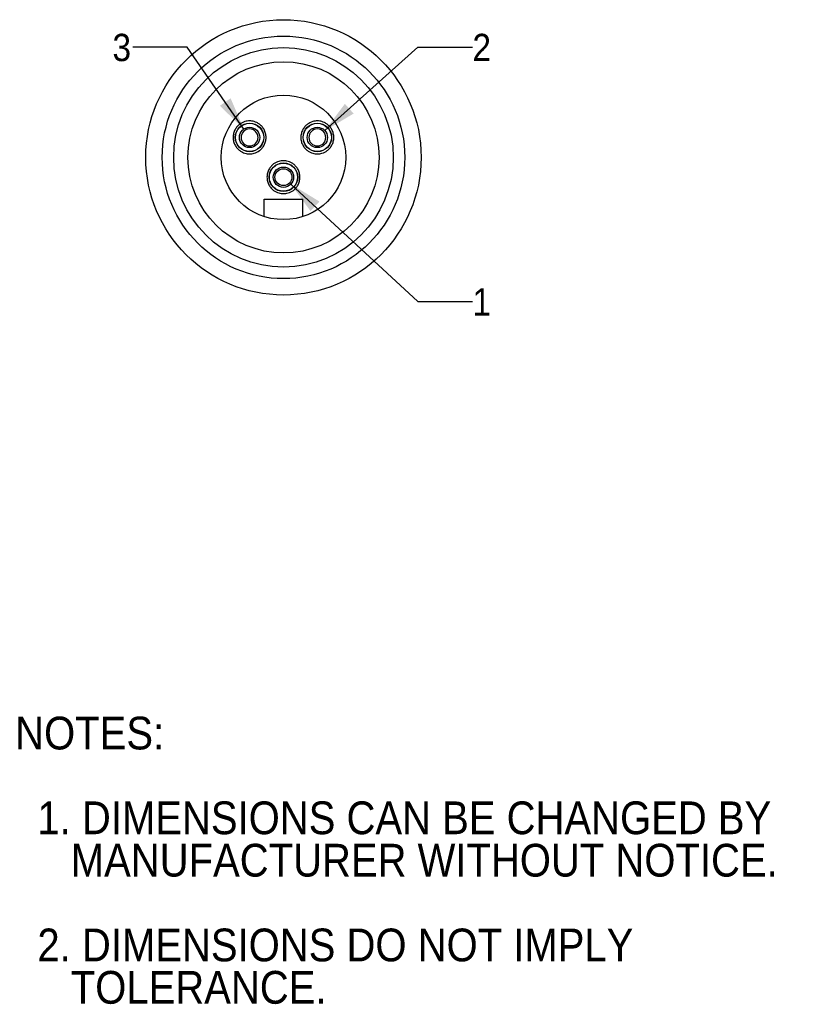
# Model space of a CAD drawing. Header units: inches. Extents: x 0.2 to 11, y 0 to 8.3.
# Tile 1 of 2: x 0.2 to 3.8, y 0.3 to 4.8. Entities that reach past the tile are written whole.
import ezdxf

# ---------------------------------------------------------------- set-up
doc = ezdxf.new("R2010")
doc.units = ezdxf.units.IN
doc.header["$MEASUREMENT"] = 0
doc.linetypes.add('SLD-Solid', pattern=[0])
doc.layers.add('DIMENSIONS', color=140, linetype='SLD-Solid', lineweight=25)
doc.layers.add('TEXT', color=140, linetype='SLD-Solid', lineweight=25)
doc.styles.add('SLDTEXTSTYLE0', font='GOTHIC.TTF', dxfattribs={"width": 0.913})
doc.dimstyles.new('SLDDIMSTYLE3', dxfattribs={"dimtxt": 0.125, "dimasz": 0.15, "dimexe": 0, "dimexo": 0.0625, "dimgap": 0.03125, "dimtad": 0, "dimtih": 1, "dimtoh": 1, "dimrnd": 1e-09, "dimzin": 12, "dimdsep": 46, "dimtxsty": 'SLDTEXTSTYLE0', "dimsah": 1, "dimcen": 0, "dimadec": 0, "dimazin": 3, "dimtfac": 1, "dimtofl": 0, "dimtmove": 0, "dimatfit": 3, "dimfxl": 0, "dimfrac": 2, "dimtolj": 1, "dimtzin": 12, "dimarcsym": 0})

# ---------------------------------------------------------------- blocks, each defined once
blk = doc.blocks.new('SW_NOTE_0_2')
at = {"layer": 'TEXT', "color": 0, "char_height": 0.15, "attachment_point": 1, "style": 'SLDTEXTSTYLE0'}
for s, insert in [('NOTES:', (0, 0.1916)), ('  1. DIMENSIONS CAN BE CHANGED BY     ', (0, -0.1963)), ('     MANUFACTURER WITHOUT NOTICE.', (0, -0.3903)), ('  2. DIMENSIONS DO NOT IMPLY ', (0, -0.7782)), ('     TOLERANCE.', (0, -0.9721))]:
    blk.add_mtext(s, dxfattribs=dict(at, insert=insert))
blk = doc.blocks.new('_D_5')
at = {"layer": 'DIMENSIONS'}
for p, q in [((1.4614, 4.0362), (2.0421, 3.4992)), ((2.0421, 3.4992), (2.2921, 3.4992))]:
    blk.add_line(p, q, dxfattribs=at)
blk.add_solid([(1.4614, 4.0362), (1.5512, 3.9124), (1.5919, 3.9564)], dxfattribs=at)
at = {"layer": 'DIMENSIONS', "insert": (2.2921, 3.5596), "char_height": 0.125, "attachment_point": 1, "style": 'SLDTEXTSTYLE0'}
blk.add_mtext('1', dxfattribs=at)
blk = doc.blocks.new('_D_6')
at = {"layer": 'DIMENSIONS'}
for p, q in [((1.6169, 4.2809), (2.0421, 4.6635)), ((2.0421, 4.6635), (2.2921, 4.6635))]:
    blk.add_line(p, q, dxfattribs=at)
blk.add_solid([(1.6169, 4.2809), (1.7485, 4.3589), (1.7083, 4.4035)], dxfattribs=at)
at = {"layer": 'DIMENSIONS', "insert": (2.2921, 4.7239), "char_height": 0.125, "attachment_point": 1, "style": 'SLDTEXTSTYLE0'}
blk.add_mtext('2', dxfattribs=at)
blk = doc.blocks.new('_D_7')
at = {"layer": 'DIMENSIONS'}
for p, q in [((0.9873, 4.6635), (0.7373, 4.6635)), ((1.2459, 4.2881), (0.9873, 4.6635))]:
    blk.add_line(p, q, dxfattribs=at)
blk.add_solid([(1.2459, 4.2881), (1.1855, 4.4287), (1.1361, 4.3946)], dxfattribs=at)
at = {"layer": 'DIMENSIONS', "insert": (0.6449, 4.7239), "char_height": 0.125, "attachment_point": 1, "style": 'SLDTEXTSTYLE0'}
blk.add_mtext('3', dxfattribs=at)

msp = doc.modelspace()

# ---------------------------------------------------------------- linework, layer by layer
for p, q in [((1.3383, 3.8878), (1.3383, 3.9668)), ((1.3383, 3.9668), (1.5163, 3.9668)), ((1.5163, 3.8878), (1.5163, 3.9668))]:
    msp.add_line(p, q)
for centre, radius in [((1.4273, 4.1585), 0.63), ((1.4273, 4.1585), 0.555), ((1.4273, 4.1585), 0.5023), ((1.4273, 4.1585), 0.4375), ((1.4273, 4.1585), 0.285), ((1.2723, 4.2498), 0.0654), ((1.2723, 4.2498), 0.0645), ((1.2723, 4.2498), 0.0465), ((1.5823, 4.2498), 0.0654), ((1.5823, 4.2498), 0.0645), ((1.5823, 4.2498), 0.0465), ((1.4273, 4.0678), 0.0654), ((1.4273, 4.0678), 0.0645), ((1.4273, 4.0678), 0.0465), ((1.4273, 4.0678), 0.0388)]:
    msp.add_circle(centre, radius)
for centre, start, end in [((1.2723, 4.2498), 0, 180), ((1.5823, 4.2498), 0, 180), ((1.2723, 4.2498), 180, 0), ((1.5823, 4.2498), 180, 0)]:
    msp.add_arc(centre, 0.0388, start, end)
for points in [[(1.2723, 4.3252), (1.2794, 4.3252), (1.2909, 4.3236), (1.306, 4.3177), (1.3182, 4.3102), (1.3299, 4.2995), (1.3396, 4.2853), (1.3462, 4.2684), (1.3485, 4.2498), (1.3462, 4.2313), (1.3396, 4.2143), (1.3299, 4.2002), (1.3151, 4.1865), (1.2956, 4.1767), (1.2723, 4.1734), (1.2537, 4.1761), (1.2386, 4.1819), (1.2264, 4.1894), (1.2147, 4.2002), (1.205, 4.2143), (1.1984, 4.2313), (1.1961, 4.2498), (1.1984, 4.2684), (1.205, 4.2853), (1.2148, 4.2995), (1.2295, 4.3131), (1.249, 4.3229), (1.2652, 4.3252), (1.2723, 4.3252)], [(1.5823, 4.3252), (1.5894, 4.3252), (1.6009, 4.3236), (1.616, 4.3177), (1.6282, 4.3102), (1.6399, 4.2995), (1.6496, 4.2853), (1.6562, 4.2684), (1.6585, 4.2498), (1.6562, 4.2313), (1.6496, 4.2143), (1.6399, 4.2002), (1.6251, 4.1865), (1.6056, 4.1767), (1.5823, 4.1734), (1.5637, 4.1761), (1.5486, 4.1819), (1.5364, 4.1894), (1.5247, 4.2002), (1.515, 4.2143), (1.5084, 4.2313), (1.5061, 4.2498), (1.5084, 4.2684), (1.515, 4.2853), (1.5248, 4.2995), (1.5395, 4.3131), (1.559, 4.3229), (1.5752, 4.3252), (1.5823, 4.3252)], [(1.4273, 4.1432), (1.4344, 4.1432), (1.4459, 4.1416), (1.461, 4.1357), (1.4732, 4.1282), (1.4849, 4.1175), (1.4946, 4.1033), (1.5012, 4.0864), (1.5035, 4.0678), (1.5012, 4.0493), (1.4946, 4.0323), (1.4849, 4.0182), (1.4701, 4.0045), (1.4506, 3.9947), (1.4273, 3.9914), (1.4087, 3.9941), (1.3936, 3.9999), (1.3814, 4.0074), (1.3697, 4.0182), (1.36, 4.0323), (1.3534, 4.0493), (1.3511, 4.0678), (1.3534, 4.0864), (1.36, 4.1033), (1.3698, 4.1175), (1.3845, 4.1311), (1.404, 4.1409), (1.4202, 4.1432), (1.4273, 4.1432)]]:
    msp.add_open_spline(points, degree=3, knots=[0, 0, 0, 0, 0.045138, 0.072204, 0.102465, 0.135878, 0.17212, 0.210527, 0.250115, 0.289704, 0.328111, 0.364353, 0.397766, 0.454862, 0.5, 0.545138, 0.572204, 0.602465, 0.635878, 0.67212, 0.710527, 0.750115, 0.789704, 0.828111, 0.864353, 0.897766, 0.954862, 1, 1, 1, 1])

# ---------------------------------------------------------------- block references
at = {"layer": 'TEXT'}
msp.add_blockref('SW_NOTE_0_2', (0.1996, 1.4073), dxfattribs=at)

# ---------------------------------------------------------------- dimensions: what is measured, and where the dimension line sits
at = {"layer": 'DIMENSIONS'}
for p1, p2, text, picture, middle in [((1.2987, 4.2115), (1.2459, 4.2881), '3', '_D_7', (0.6911, 4.6635)), ((1.5477, 4.2187), (1.6169, 4.2809), '2', '_D_6', (2.3383, 4.6635)), ((1.3932, 4.0994), (1.4614, 4.0362), '1', '_D_5', (2.3383, 3.4992))]:
    dim = msp.add_diameter_dim_2p(p1=p1, p2=p2, text=text, dimstyle='SLDDIMSTYLE3', override={"dimpost": '<>'}, dxfattribs=at)
    dim.commit()
    dim.dimension.update_dxf_attribs({"geometry": picture, "text_midpoint": middle, "dimtype": 163})

doc.saveas('drawing.dxf')
